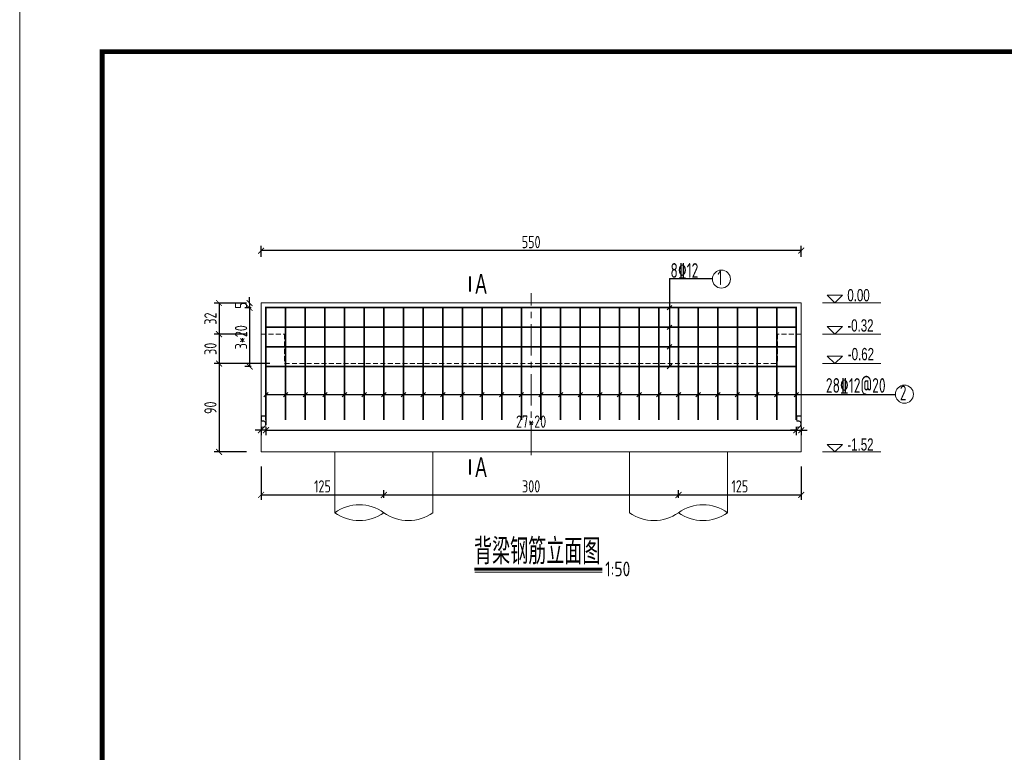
# Model space of a CAD drawing. Header units: inches. Extents: x 112594 to 193184, y 44995 to 116598.
# Tile 86 of 153: x 141724 to 143729, y 92829 to 94322. Entities that reach past the tile are written whole.
import ezdxf

# ---------------------------------------------------------------- set-up
doc = ezdxf.new("R2010")
doc.units = ezdxf.units.IN
doc.header["$MEASUREMENT"] = 0
doc.linetypes.add('CENTER', pattern=[50.8, 31.75, -6.35, 6.35, -6.35])
doc.linetypes.add('DASHED2', pattern=[0.375, 0.25, -0.125])
doc.layers.get('0').update_dxf_attribs({"lineweight": 15})
for name, color, linetype, lineweight in [('0中心线', 6, 'CENTER', 18), ('0细实线', 1, 'Continuous', 15), ('0轮廓虚线', 2, 'DASHED2', 15), ('0钢筋', 3, 'Continuous', 35), ('BM1', 7, 'Continuous', 15), ('标注', 7, 'Continuous', 18)]:
    doc.layers.add(name, color=color, linetype=linetype, lineweight=lineweight)
doc.layers.add('LOCKUP', color=7, linetype='Continuous')
doc.layers.add('配筋2', color=2, linetype='Continuous')
doc.styles.add('hz-e', font='hztxt_e.shx', dxfattribs={"width": 0.75, "bigfont": 'hztxt.shx'})
doc.styles.add('HZTXT', font='tssdeng.shx', dxfattribs={"width": 0.75, "bigfont": 'hztxt.shx'})
doc.styles.add('TSSD_Dimension', font='Tssdeng.shx', dxfattribs={"width": 0.7, "bigfont": 'hztxt.shx'})
doc.dimstyles.new('3', dxfattribs={"dimtxt": 25, "dimasz": 12, "dimexe": 10, "dimexo": 30, "dimgap": 5, "dimtad": 1, "dimdec": 0, "dimzin": 0, "dimdsep": 46, "dimtxsty": 'HZTXT', "dimblk": 'ARCHTICK', "dimcen": 0, "dimclrt": 7, "dimazin": 2, "dimtfac": 1, "dimtdec": 0, "dimtix": 1, "dimtmove": 2, "dimatfit": 3, "dimfxl": 250, "dimtolj": 1, "dimtzin": 0, "dimarcsym": 0})

# ---------------------------------------------------------------- blocks, each defined once
blk = doc.blocks.new('_ArchTick')
at = {"color": 0, "linetype": 'ByBlock', "const_width": 0.15}
blk.add_lwpolyline([(-0.5, -0.5), (0.5, 0.5)], dxfattribs=at)
blk = doc.blocks.new('*D1390')
at = {"color": 0, "lineweight": -2}
for p, q in [((142215.4, 93838.9), (142215.4, 93861.2)), ((143315.4, 93838.9), (143315.4, 93861.2)), ((143315.4, 93851.2), (142215.4, 93851.2))]:
    blk.add_line(p, q, dxfattribs=at)
at = {"color": 0, "lineweight": -2, "xscale": 12, "yscale": 12, "zscale": 12, "rotation": 180}
blk.add_blockref('_ArchTick', (142215.4, 93851.2), dxfattribs=at)
at = {"color": 0, "lineweight": -2, "xscale": 12, "yscale": 12, "zscale": 12}
blk.add_blockref('_ArchTick', (143315.4, 93851.2), dxfattribs=at)
at = {"color": 7, "insert": (142765.4, 93868.7), "char_height": 25, "attachment_point": 5, "style": 'HZTXT'}
blk.add_mtext('\\A1;550', dxfattribs=at)
blk = doc.blocks.new('*D1391')
at = {"color": 0, "lineweight": -2}
for p, q in [((142215.4, 93411.2), (142215.4, 93343.6)), ((142465.4, 93347.4), (142465.4, 93363.6)), ((142215.4, 93353.6), (142465.4, 93353.6))]:
    blk.add_line(p, q, dxfattribs=at)
at = {"color": 0, "lineweight": -2, "xscale": 12, "yscale": 12, "zscale": 12, "rotation": 180}
blk.add_blockref('_ArchTick', (142215.4, 93353.6), dxfattribs=at)
at = {"color": 0, "lineweight": -2, "xscale": 12, "yscale": 12, "zscale": 12}
blk.add_blockref('_ArchTick', (142465.4, 93353.6), dxfattribs=at)
at = {"color": 7, "insert": (142340.4, 93371.1), "char_height": 25, "attachment_point": 5, "style": 'HZTXT'}
blk.add_mtext('\\A1;125', dxfattribs=at)
blk = doc.blocks.new('*D1392')
at = {"color": 0, "lineweight": -2}
for p, q in [((142465.4, 93347.4), (142465.4, 93363.6)), ((143065.4, 93347.4), (143065.4, 93363.6)), ((142465.4, 93353.6), (143065.4, 93353.6))]:
    blk.add_line(p, q, dxfattribs=at)
at = {"color": 0, "lineweight": -2, "xscale": 12, "yscale": 12, "zscale": 12, "rotation": 180}
blk.add_blockref('_ArchTick', (142465.4, 93353.6), dxfattribs=at)
at = {"color": 0, "lineweight": -2, "xscale": 12, "yscale": 12, "zscale": 12}
blk.add_blockref('_ArchTick', (143065.4, 93353.6), dxfattribs=at)
at = {"color": 7, "insert": (142765.4, 93371.1), "char_height": 25, "attachment_point": 5, "style": 'HZTXT'}
blk.add_mtext('\\A1;300', dxfattribs=at)
blk = doc.blocks.new('*D1393')
at = {"color": 0, "lineweight": -2}
for p, q in [((143315.4, 93411.2), (143315.4, 93343.6)), ((143065.4, 93347.4), (143065.4, 93363.6)), ((143065.4, 93353.6), (143315.4, 93353.6))]:
    blk.add_line(p, q, dxfattribs=at)
at = {"color": 0, "lineweight": -2, "xscale": 12, "yscale": 12, "zscale": 12, "rotation": 180}
blk.add_blockref('_ArchTick', (143065.4, 93353.6), dxfattribs=at)
at = {"color": 0, "lineweight": -2, "xscale": 12, "yscale": 12, "zscale": 12}
blk.add_blockref('_ArchTick', (143315.4, 93353.6), dxfattribs=at)
at = {"color": 7, "insert": (143190.4, 93371.1), "char_height": 25, "attachment_point": 5, "style": 'HZTXT'}
blk.add_mtext('\\A1;125', dxfattribs=at)
blk = doc.blocks.new('g')
at = {"ltscale": 2}
for p, q in [((-15.4, 0), (-30.8, 15.3)), ((-30.8, 15.3), (0, 15.3)), ((0, 15.3), (-15.4, 0))]:
    blk.add_line(p, q, dxfattribs=at)
blk = doc.blocks.new('*D1394')
at = {"color": 0, "lineweight": -2}
for p, q in [((142185.4, 93744.5), (142182.1, 93744.5)), ((142192.1, 93744.5), (142192.1, 93756.5)), ((142192.1, 93744.5), (142192.1, 93734.5)), ((142195.4, 93734.5), (142182.1, 93734.5)), ((142192.1, 93734.5), (142192.1, 93722.5))]:
    blk.add_line(p, q, dxfattribs=at)
at = {"color": 0, "lineweight": -2, "xscale": 12, "yscale": 12, "zscale": 12}
for p, rotation in [((142192.1, 93744.5), 270), ((142192.1, 93734.5), 90)]:
    blk.add_blockref('_ArchTick', p, dxfattribs=dict(at, rotation=rotation))
at = {"color": 7, "insert": (142174.6, 93739.5), "char_height": 25, "attachment_point": 5, "rotation": 90, "style": 'HZTXT'}
blk.add_mtext('\\A1;5', dxfattribs=at)
blk = doc.blocks.new('*D1395')
at = {"color": 0, "lineweight": -2}
for p, q in [((142195.4, 93734.5), (142182.1, 93734.5)), ((142192.1, 93734.5), (142192.1, 93615.2)), ((142195.4, 93615.2), (142182.1, 93615.2))]:
    blk.add_line(p, q, dxfattribs=at)
at = {"color": 0, "lineweight": -2, "xscale": 12, "yscale": 12, "zscale": 12}
for p, rotation in [((142192.1, 93734.5), 90), ((142192.1, 93615.2), 270)]:
    blk.add_blockref('_ArchTick', p, dxfattribs=dict(at, rotation=rotation))
at = {"color": 7, "insert": (142174.6, 93674.8), "char_height": 25, "attachment_point": 5, "rotation": 90, "style": 'HZTXT'}
blk.add_mtext('\\A1;3*20', dxfattribs=at)
blk = doc.blocks.new('*D1396')
at = {"color": 0, "lineweight": -2}
for p, q in [((142185.4, 93744.5), (142119.8, 93744.5)), ((142129.8, 93744.5), (142129.8, 93681.2)), ((142185.4, 93681.2), (142119.8, 93681.2))]:
    blk.add_line(p, q, dxfattribs=at)
at = {"color": 0, "lineweight": -2, "xscale": 12, "yscale": 12, "zscale": 12}
for p, rotation in [((142129.8, 93744.5), 90), ((142129.8, 93681.2), 270)]:
    blk.add_blockref('_ArchTick', p, dxfattribs=dict(at, rotation=rotation))
at = {"color": 7, "insert": (142112.3, 93712.8), "char_height": 25, "attachment_point": 5, "rotation": 90, "style": 'HZTXT'}
blk.add_mtext('\\A1;32', dxfattribs=at)
blk = doc.blocks.new('*D1397')
at = {"color": 0, "lineweight": -2}
for p, q in [((142185.4, 93681.2), (142119.8, 93681.2)), ((142129.8, 93681.2), (142129.8, 93621.2)), ((142233.4, 93621.2), (142119.8, 93621.2))]:
    blk.add_line(p, q, dxfattribs=at)
at = {"color": 0, "lineweight": -2, "xscale": 12, "yscale": 12, "zscale": 12}
for p, rotation in [((142129.8, 93681.2), 90), ((142129.8, 93621.2), 270)]:
    blk.add_blockref('_ArchTick', p, dxfattribs=dict(at, rotation=rotation))
at = {"color": 7, "insert": (142112.3, 93651.2), "char_height": 25, "attachment_point": 5, "rotation": 90, "style": 'HZTXT'}
blk.add_mtext('\\A1;30', dxfattribs=at)
blk = doc.blocks.new('*D1398')
at = {"color": 0, "lineweight": -2}
for p, q in [((142233.4, 93621.2), (142119.8, 93621.2)), ((142129.8, 93621.2), (142129.8, 93441.2)), ((142185.4, 93441.2), (142119.8, 93441.2))]:
    blk.add_line(p, q, dxfattribs=at)
at = {"color": 0, "lineweight": -2, "xscale": 12, "yscale": 12, "zscale": 12}
for p, rotation in [((142129.8, 93621.2), 90), ((142129.8, 93441.2), 270)]:
    blk.add_blockref('_ArchTick', p, dxfattribs=dict(at, rotation=rotation))
at = {"color": 7, "insert": (142112.3, 93531.2), "char_height": 25, "attachment_point": 5, "rotation": 90, "style": 'HZTXT'}
blk.add_mtext('\\A1;90', dxfattribs=at)
blk = doc.blocks.new('*D1399')
at = {"color": 0, "lineweight": -2}
for p, q in [((142225.4, 93515.5), (142225.4, 93495.5)), ((142215.4, 93485.5), (142203.4, 93485.5)), ((142215.4, 93492.5), (142215.4, 93475.5)), ((142225.4, 93485.5), (142215.4, 93485.5)), ((142225.4, 93485.5), (142237.4, 93485.5))]:
    blk.add_line(p, q, dxfattribs=at)
at = {"color": 0, "lineweight": -2, "xscale": 12, "yscale": 12, "zscale": 12}
blk.add_blockref('_ArchTick', (142215.4, 93485.5), dxfattribs=at)
at = {"color": 0, "lineweight": -2, "xscale": 12, "yscale": 12, "zscale": 12, "rotation": 180}
blk.add_blockref('_ArchTick', (142225.4, 93485.5), dxfattribs=at)
at = {"color": 7, "insert": (142220.4, 93503), "char_height": 25, "attachment_point": 5, "style": 'HZTXT'}
blk.add_mtext('\\A1;5', dxfattribs=at)
blk = doc.blocks.new('*D1400')
at = {"color": 0, "lineweight": -2}
for p, q in [((142225.4, 93492.5), (142225.4, 93475.5)), ((142225.4, 93485.5), (143305.4, 93485.5)), ((143305.4, 93492.5), (143305.4, 93475.5))]:
    blk.add_line(p, q, dxfattribs=at)
at = {"color": 0, "lineweight": -2, "xscale": 12, "yscale": 12, "zscale": 12, "rotation": 180}
blk.add_blockref('_ArchTick', (142225.4, 93485.5), dxfattribs=at)
at = {"color": 0, "lineweight": -2, "xscale": 12, "yscale": 12, "zscale": 12}
blk.add_blockref('_ArchTick', (143305.4, 93485.5), dxfattribs=at)
at = {"color": 7, "insert": (142765.4, 93503), "char_height": 25, "attachment_point": 5, "style": 'HZTXT'}
blk.add_mtext('\\A1;27*20', dxfattribs=at)
blk = doc.blocks.new('*D1401')
at = {"color": 0, "lineweight": -2}
for p, q in [((143305.4, 93485.5), (143293.4, 93485.5)), ((143305.4, 93492.5), (143305.4, 93475.5)), ((143305.4, 93485.5), (143315.4, 93485.5)), ((143315.4, 93492.5), (143315.4, 93475.5)), ((143315.4, 93485.5), (143327.4, 93485.5))]:
    blk.add_line(p, q, dxfattribs=at)
at = {"color": 0, "lineweight": -2, "xscale": 12, "yscale": 12, "zscale": 12}
blk.add_blockref('_ArchTick', (143305.4, 93485.5), dxfattribs=at)
at = {"color": 0, "lineweight": -2, "xscale": 12, "yscale": 12, "zscale": 12, "rotation": 180}
blk.add_blockref('_ArchTick', (143315.4, 93485.5), dxfattribs=at)
at = {"color": 7, "insert": (143310.4, 93503), "char_height": 25, "attachment_point": 5, "style": 'HZTXT'}
blk.add_mtext('\\A1;5', dxfattribs=at)

msp = doc.modelspace()

# ---------------------------------------------------------------- linework, layer by layer
for p, q in [((141723.84056, 91336.44678), (141723.84056, 94336.74984)), ((143359.01239, 93745.15402), (143477.48831, 93745.15402)), ((143359.01239, 93681.15066), (143477.48831, 93681.15066)), ((143359.01239, 93621.15066), (143477.48831, 93621.15066)), ((143359.01239, 93621.15066), (143477.48831, 93621.15066)), ((143359.01239, 93441.15066), (143477.48831, 93441.15066))]:
    msp.add_line(p, q)
at = {"lineweight": 60}
msp.add_line((142650.14903, 93202.71219), (142909.80897, 93202.71219), dxfattribs=at)
at = {"const_width": 4}
for points in [[(142640.85857, 93799.06461), (142640.85857, 93767.88641)], [(142640.85857, 93426.05737), (142640.85857, 93394.87916)]]:
    msp.add_lwpolyline(points, dxfattribs=at)
msp.add_lwpolyline([(142650.60604, 93196.52349), (142909.80897, 93196.52349)])
at = {"layer": '0中心线', "ltscale": 2}
msp.add_line((142765.41257, 93434.4822), (142765.41257, 93764.49336), dxfattribs=at)
at = {"layer": '0细实线'}
for p, q in [((142215.41257, 93745.15402), (143315.41257, 93745.15402)), ((142215.41257, 93745.15402), (142215.41257, 93681.15066)), ((143315.41257, 93745.15402), (143315.41257, 93681.15066)), ((142215.41257, 93717.15066), (142215.41257, 93441.15066)), ((143315.41257, 93717.15066), (143315.41257, 93441.15066)), ((142215.41257, 93441.15066), (143315.41257, 93441.15066)), ((142365.41257, 93317.43518), (142365.41257, 93441.15066)), ((142565.41257, 93317.43518), (142565.41257, 93441.15066)), ((142965.41257, 93317.43518), (142965.41257, 93441.15066)), ((143165.41257, 93317.43518), (143165.41257, 93441.15066))]:
    msp.add_line(p, q, dxfattribs=at)
for centre, start, end in [((142415.41257, 93248.20912), 54.16049641, 125.83950358), ((143115.41257, 93248.20912), 54.16049641, 125.83950359), ((142415.41257, 93386.66124), 234.16049638, 305.83950361), ((142515.41257, 93386.66124), 234.16049639, 305.83950362), ((143015.41257, 93386.66124), 234.16049638, 305.83950361), ((143115.41257, 93386.66124), 234.16049639, 305.83950361)]:
    msp.add_arc(centre, 85.39466, start, end, dxfattribs=at)
at = {"layer": '0轮廓虚线', "ltscale": 40}
for p, q in [((142215.41257, 93681.15066), (142263.41257, 93681.15066)), ((142263.41257, 93681.15066), (142263.41257, 93621.15066)), ((143267.41257, 93681.15066), (143267.41257, 93621.15066)), ((143315.41257, 93681.15066), (143267.41257, 93681.15066)), ((142263.41257, 93621.15066), (143267.41257, 93621.15066))]:
    msp.add_line(p, q, dxfattribs=at)
at = {"layer": '0钢筋'}
for p, q in [((142225.41257, 93736.53402), (142225.41257, 93506.53402)), ((142225.41257, 93735.15402), (143305.41257, 93735.15402)), ((142265.41257, 93736.53402), (142265.41257, 93506.53402)), ((142305.41257, 93736.53402), (142305.41257, 93506.53402)), ((142345.41257, 93736.53402), (142345.41257, 93506.53402)), ((142385.41257, 93736.53402), (142385.41257, 93506.53402)), ((142425.41257, 93736.53402), (142425.41257, 93506.53402)), ((142465.41257, 93736.53402), (142465.41257, 93506.53402)), ((142505.41257, 93736.53402), (142505.41257, 93506.53402)), ((142545.41257, 93736.53402), (142545.41257, 93506.53402)), ((142585.41257, 93736.53402), (142585.41257, 93506.53402)), ((142625.41257, 93736.53402), (142625.41257, 93506.53402)), ((142665.41257, 93736.53402), (142665.41257, 93506.53402)), ((142705.41257, 93736.53402), (142705.41257, 93506.53402)), ((142745.41257, 93736.53402), (142745.41257, 93506.53402)), ((142785.41257, 93736.53402), (142785.41257, 93506.53402)), ((142825.41257, 93736.53402), (142825.41257, 93506.53402)), ((142865.41257, 93736.53402), (142865.41257, 93506.53402)), ((142905.41257, 93736.53402), (142905.41257, 93506.53402)), ((142945.41257, 93736.53402), (142945.41257, 93506.53402)), ((142985.41257, 93736.53402), (142985.41257, 93506.53402)), ((143025.41257, 93736.53402), (143025.41257, 93506.53402)), ((143065.41257, 93736.53402), (143065.41257, 93506.53402)), ((143105.41257, 93736.53402), (143105.41257, 93506.53402)), ((143145.41257, 93736.53402), (143145.41257, 93506.53402)), ((143185.41257, 93736.53402), (143185.41257, 93506.53402)), ((143225.41257, 93736.53402), (143225.41257, 93506.53402)), ((143265.41257, 93736.53402), (143265.41257, 93506.53402)), ((143305.41257, 93736.53402), (143305.41257, 93506.53402)), ((142225.41257, 93695.15402), (143305.41257, 93695.15402)), ((142225.41257, 93655.15402), (143305.41257, 93655.15402)), ((142225.41257, 93615.15402), (143305.41257, 93615.15402))]:
    msp.add_line(p, q, dxfattribs=at)
at = {"layer": 'BM1', "color": 0, "linetype": 'Continuous', "const_width": 9.99898}
msp.add_lwpolyline([(141891.68466, 91386.44168), (141891.68466, 94256.44885), (145916.67399, 94256.44885), (145916.67399, 91386.44168)], close=True, dxfattribs=at)
at = {"layer": 'LOCKUP'}
for p, q in [((143047.05262, 93794.56941), (143134.45833, 93794.56941)), ((143047.05262, 93794.56941), (143047.05262, 93615.15402)), ((143042.47534, 93730.57674), (143051.6299, 93739.7313)), ((143042.47534, 93690.57674), (143051.6299, 93699.7313)), ((143042.47534, 93650.57674), (143051.6299, 93659.7313)), ((143042.47534, 93610.57674), (143051.6299, 93619.7313)), ((142220.83529, 93553.38201), (142229.98985, 93562.53656)), ((142260.83529, 93553.38201), (142269.98985, 93562.53656)), ((142300.83529, 93553.38201), (142309.98985, 93562.53656)), ((142340.83529, 93553.38201), (142349.98985, 93562.53656)), ((142380.83529, 93553.38201), (142389.98985, 93562.53656)), ((142420.83529, 93553.38201), (142429.98985, 93562.53656)), ((142460.83529, 93553.38201), (142469.98985, 93562.53656)), ((142500.83529, 93553.38201), (142509.98985, 93562.53656)), ((142540.83529, 93553.38201), (142549.98985, 93562.53656)), ((142580.83529, 93553.38201), (142589.98985, 93562.53656)), ((142620.83529, 93553.38201), (142629.98985, 93562.53656)), ((142660.83529, 93553.38201), (142669.98985, 93562.53656)), ((142700.83529, 93553.38201), (142709.98985, 93562.53656)), ((142740.83529, 93553.38201), (142749.98985, 93562.53656)), ((142780.83529, 93553.38201), (142789.98985, 93562.53656)), ((142820.83529, 93553.38201), (142829.98985, 93562.53656)), ((142860.83529, 93553.38201), (142869.98985, 93562.53656)), ((142900.83529, 93553.38201), (142909.98985, 93562.53656)), ((142940.83529, 93553.38201), (142949.98985, 93562.53656)), ((142980.83529, 93553.38201), (142989.98985, 93562.53656)), ((143020.83529, 93553.38201), (143029.98985, 93562.53656)), ((143060.83529, 93553.38201), (143069.98985, 93562.53656)), ((143100.83529, 93553.38201), (143109.98985, 93562.53656)), ((143140.83529, 93553.38201), (143149.98985, 93562.53656)), ((143180.83529, 93553.38201), (143189.98985, 93562.53656)), ((143220.83529, 93553.38201), (143229.98985, 93562.53656)), ((143260.83529, 93553.38201), (143269.98985, 93562.53656)), ((143300.83529, 93553.38201), (143309.98985, 93562.53656)), ((142225.41257, 93557.95928), (143507.21723, 93557.95928))]:
    msp.add_line(p, q, dxfattribs=at)
at = {"layer": '标注', "color": 4}
for centre in [(143152.83974, 93793.29957), (143525.64233, 93558.83732)]:
    msp.add_circle(centre, 18.42522, dxfattribs=at)

# ---------------------------------------------------------------- block references
for p in [(143399.23658, 93745.15402), (143399.23658, 93681.15066), (143399.23658, 93621.15066), (143399.23658, 93621.15066), (143399.23658, 93441.15066)]:
    msp.add_blockref('g', p)

# ---------------------------------------------------------------- texts
for s, height, style, width, p in [('A', 40, 'hz-e', 0.65, (142651.75632, 93763.49542)), ('0.00', 25, 'hz-e', 0.7, (143409.31832, 93747.95086)), ('-0.32', 25, 'hz-e', 0.7, (143409.31832, 93686.32352)), ('-0.62', 25, 'hz-e', 0.7, (143410.29164, 93627.95086)), ('-1.52', 25, 'hz-e', 0.7, (143409.31832, 93443.8446)), ('A', 40, 'hz-e', 0.65, (142651.75632, 93390.48818)), ('背梁钢筋立面图', 52.5, 'hz-e', 0.7, (142649.10398, 93212.37073)), ('1:50', 30, 'HZTXT', 0.8, (142916.06793, 93187.8064))]:
    msp.add_text(s, height=height, dxfattribs=dict(style=style, width=width)).set_placement(p)
at = {"layer": '标注', "color": 4, "style": 'HZTXT', "width": 0.7}
for s, p in [('1', (143144.62881, 93780.87863)), ('2', (143516.14117, 93546.41639))]:
    msp.add_text(s, height=30, dxfattribs=at).set_placement(p)
at = {"layer": '配筋2', "color": 2, "style": 'TSSD_Dimension', "width": 0.7}
for s, p in [('8%%13212', (143049.03803, 93795.85991)), ('28%%13212@20', (143365.5424, 93561.63273))]:
    msp.add_text(s, height=30, rotation=0.00001699, dxfattribs=at).set_placement(p)

# ---------------------------------------------------------------- dimensions: what is measured, and where the dimension line sits
for base, p1, p2, picture, middle in [((142215.41257, 93851.17282), (143315.41257, 93808.92826), (142215.41257, 93808.92826), '*D1390', (142765.41257, 93868.67282)), ((142215.41257, 93485.52431), (142225.41257, 93485.52431), (142215.41257, 93522.53402), '*D1399', (142220.41257, 93503.02431)), ((143315.41257, 93485.52431), (143305.41257, 93522.53402), (143315.41257, 93522.53402), '*D1401', (143310.41257, 93503.02431)), ((142465.41257, 93353.61204), (142215.41257, 93441.15066), (142465.41257, 93317.43518), '*D1391', (142340.41257, 93371.11204)), ((143315.41257, 93353.61204), (143065.41257, 93317.43518), (143315.41257, 93441.15066), '*D1393', (143190.41257, 93371.11204)), ((143065.41257, 93353.61204), (142465.41257, 93317.43518), (143065.41257, 93317.43518), '*D1392', (142765.41257, 93371.11204))]:
    dim = msp.add_linear_dim(base=base, p1=p1, p2=p2, dimstyle='3', override={"dimlfac": 0.5})
    dim.commit()
    dim.dimension.update_dxf_attribs({"geometry": picture, "text_midpoint": middle})
for base, p1, p2, picture, middle in [((142129.76315, 93681.15066), (142215.41257, 93744.53402), (142215.41257, 93681.15066), '*D1396', (142112.26315, 93712.84234)), ((142192.14468, 93734.53402), (142215.41257, 93744.53402), (142225.41257, 93734.53402), '*D1394', (142174.64468, 93739.53402)), ((142129.76315, 93621.15066), (142215.41257, 93681.15066), (142263.41257, 93621.15066), '*D1397', (142112.26315, 93651.15066)), ((142129.76315, 93441.15066), (142263.41257, 93621.15066), (142215.41257, 93441.15066), '*D1398', (142112.26315, 93531.15066))]:
    dim = msp.add_linear_dim(base=base, p1=p1, p2=p2, angle=90, dimstyle='3', override={"dimlfac": 0.5})
    dim.commit()
    dim.dimension.update_dxf_attribs({"geometry": picture, "text_midpoint": middle})
dim = msp.add_linear_dim(base=(142192.14468, 93615.15402), p1=(142225.41257, 93734.53402), p2=(142225.41257, 93615.15402), angle=90, text='3*20', dimstyle='3', override={"dimlfac": 0.5})
dim.commit()
dim.dimension.update_dxf_attribs({"geometry": '*D1395', "text_midpoint": (142174.64468, 93674.84402)})
dim = msp.add_linear_dim(base=(143305.41257, 93485.52431), p1=(142225.41257, 93522.53402), p2=(143305.41257, 93522.53402), text='27*20', dimstyle='3', override={"dimlfac": 0.5})
dim.commit()
dim.dimension.update_dxf_attribs({"geometry": '*D1400', "text_midpoint": (142765.41257, 93503.02431)})

doc.saveas('drawing.dxf')
